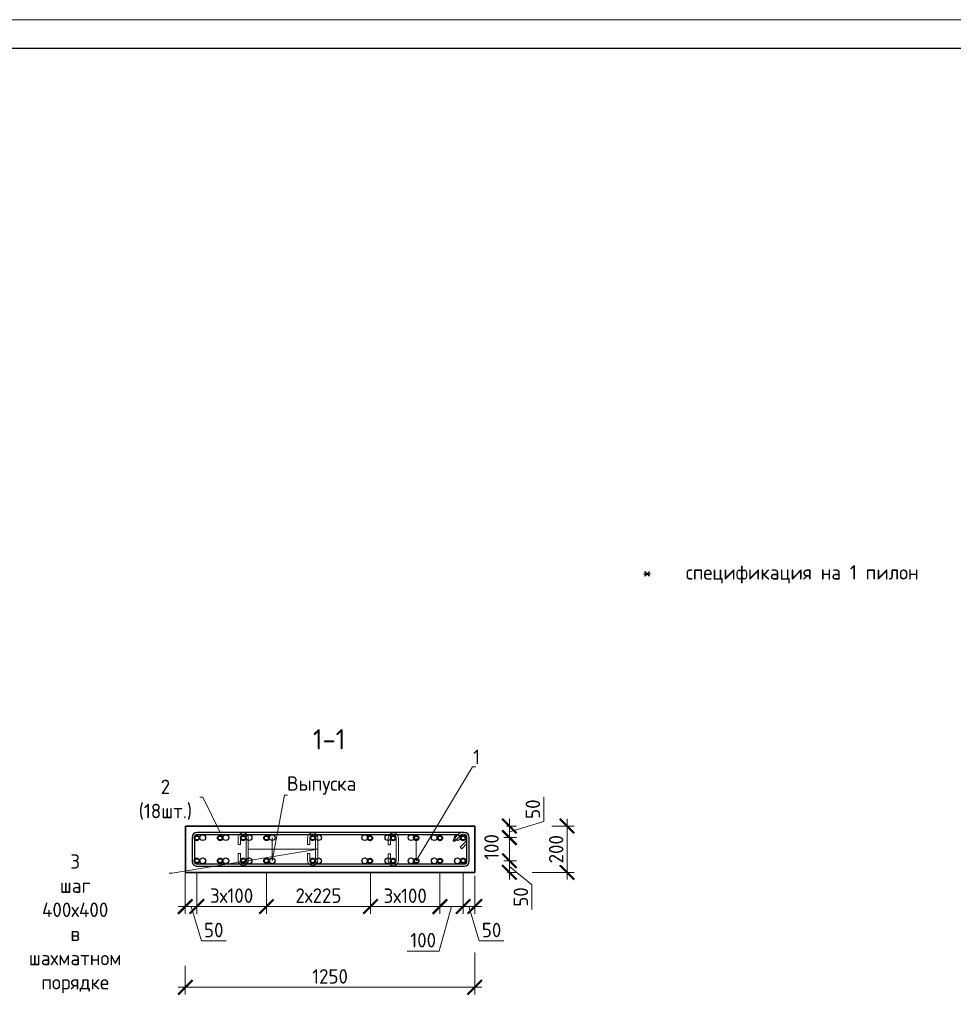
# Model space of a CAD drawing. Header units: millimetres. Extents: x 349531 to 1063351, y -131924 to 96186.
# Tile 168 of 228: x 831675 to 847803, y -53114 to -36112. Entities that reach past the tile are written whole.
import ezdxf
from ezdxf import colors
from ezdxf.entities.mleader import LeaderData, LeaderLine
from ezdxf.math import Vec2, Vec3

# ---------------------------------------------------------------- set-up
doc = ezdxf.new("R2010")
doc.units = ezdxf.units.MM
for name, color, linetype, lineweight in [('1 Стены', 3, 'Continuous', 30), ('Арм_шпильки', 143, 'Continuous', 18), ('Армирование', 3, 'Continuous', 40), ('подоснова', 151, 'Continuous', 5), ('РАЗМЕРЫ', 1, 'Continuous', 9), ('ТОНКИЕ', 7, 'Continuous', 9)]:
    doc.layers.add(name, color=color, linetype=linetype, lineweight=lineweight)
doc.layers.add('Колонна_ бетон', color=7, linetype='Continuous', lineweight=50, true_color=0xb4b496)
doc.layers.add('ТОЛСТЫЕ_ОСНОВНЫЕ', color=6, linetype='Continuous')
doc.styles.add('GOST 2.304', font='CS_Gost2304.shx')
doc.styles.add('GOST-2.304_Type-B', font='GOST_Common.ttf')
doc.dimstyles.new('мой 25', dxfattribs={"dimscale": 100, "dimtxt": 2.5, "dimasz": 2.5, "dimexe": 1.25, "dimexo": 0.625, "dimtad": 1, "dimdec": 0, "dimlfac": 0.5, "dimtxsty": 'GOST-2.304_Type-B', "dimblk": 'ARCHTICK', "dimcen": 2.5, "dimdle": 1.25, "dimaunit": 1, "dimadec": 1, "dimazin": 2, "dimtfac": 1, "dimtdec": 0, "dimtmove": 1, "dimatfit": 3, "dimfxl": 6, "dimfxlon": 1, "dimtfill": 1, "dimlwd": -1, "dimlwe": -1, "dimarcsym": 0})

# ---------------------------------------------------------------- blocks, each defined once
blk = doc.blocks.new('*U1380')
at = {"layer": 'ТОЛСТЫЕ_ОСНОВНЫЕ', "color": 6}
blk.add_lwpolyline([(20, 5), (415, 5), (415, 292), (20, 292)], close=True, dxfattribs=at)
at = {"layer": 'ТОНКИЕ'}
blk.add_lwpolyline([(0, 0), (420, 0), (420, 297), (0, 297)], close=True, dxfattribs=at)
blk = doc.blocks.new('*U555')
at = {"color": 0, "linetype": 'ByBlock', "lineweight": -2}
for p, q in [((-10, 1176.7), (-10, 12.5)), ((-10, 1169.7), (-10, 1176.7)), ((0, 1169.7), (0, 1176.7)), ((3.7, 1160.9), (29.1, 1135.5)), ((114.7, 1199.2), (12.5, 1199.2)), ((114.7, 1189.2), (12.5, 1189.2)), ((53.8, 1160.1), (28.3, 1185.6)), ((38.8, 1189.3), (60.9, 1167.2)), ((60.9, 1167.2), (53.8, 1160.1)), ((127.2, 12.5), (127.2, 1176.7)), ((137.2, 12.5), (137.2, 1176.7)), ((22, 1128.4), (-3.4, 1153.8)), ((0, 1150.4), (0, 12.5)), ((29.1, 1135.5), (22, 1128.4)), ((12.5, 0), (114.7, 0)), ((12.5, -10), (114.7, -10))]:
    blk.add_line(p, q, dxfattribs=at)
for centre, radius, start, end in [((12.5, 1176.7), 22.5, 90, 180), ((12.5, 1169.7), 22.5, 180, 225), ((12.5, 1176.7), 12.5, 90, 180), ((12.5, 1169.7), 12.5, 180, 225), ((19.5, 1176.7), 12.5, 45, 90), ((114.7, 1176.7), 22.5, 0, 90), ((114.7, 1176.7), 12.5, 0, 90), ((12.5, 12.5), 22.5, 180, 270), ((12.5, 12.5), 12.5, 180, 270), ((114.7, 12.5), 12.5, 270, 0), ((114.7, 12.5), 22.5, 270, 0)]:
    blk.add_arc(centre, radius, start, end, dxfattribs=at)
at = {"style": 'GOST 2.304', "oblique": 15, "flags": 9}
for tag, p in [('ДИАМЕТР', (-52.8, -63)), ('КЛАСС', (-53, -68.7)), ('ДЛИНА', (-52.5, -73.8)), ('ПОЗИЦИЯ', (-52.3, -58)), ('МАССА', (-52.3, -78.3))]:
    blk.add_attdef(tag, p, '', height=2.5, dxfattribs=at)
blk = doc.blocks.new('_ArchTick')
at = {"color": 0, "linetype": 'ByBlock', "const_width": 0.15}
blk.add_lwpolyline([(-0.5, -0.5), (0.5, 0.5)], dxfattribs=at)
blk = doc.blocks.new('*D614')
at = {"layer": 'DEFPOINTS', "color": 0, "transparency": 16777216}
for p in [(839536, -50035, -2880), (839336, -50234, -2880), (840134, -50234)]:
    blk.add_point(p, dxfattribs=at)
at = {"layer": 'РАЗМЕРЫ', "color": 0, "linetype": 'Continuous', "transparency": 16777216}
for p, q in [((840727, -49957), (840727, -49532)), ((840134, -49910), (840134, -50359)), ((840134, -50135), (840727, -49957)), ((840082, -50035), (840259, -50035)), ((840038, -50234), (840259, -50234))]:
    blk.add_line(p, q, dxfattribs=at)
at = {"layer": 'РАЗМЕРЫ', "color": 0, "transparency": 16777216, "xscale": 250, "yscale": 250, "zscale": 250}
for p, rotation in [((840134, -50035), 90), ((840134, -50234), 270)]:
    blk.add_blockref('_ArchTick', p, dxfattribs=dict(at, rotation=rotation))
at = {"layer": 'РАЗМЕРЫ', "color": 0, "transparency": 16777216, "insert": (840540, -49744), "char_height": 250, "attachment_point": 5, "rotation": 90, "style": 'GOST-2.304_Type-B', "bg_fill": 3, "box_fill_scale": 1.1, "bg_fill_color": 256, "bg_fill_true_color": 13158600, "bg_fill_transparency": 0}
blk.add_mtext('50', dxfattribs=at)
blk = doc.blocks.new('*D615')
at = {"layer": 'DEFPOINTS', "color": 0, "transparency": 16777216}
for p in [(839336, -50635, -2880), (840134, -50635), (840038, -50835)]:
    blk.add_point(p, dxfattribs=at)
at = {"layer": 'РАЗМЕРЫ', "color": 0, "linetype": 'Continuous', "transparency": 16777216}
for p, q in [((840038, -50635), (840259, -50635)), ((840134, -50960), (840134, -50510)), ((840100, -50835), (840259, -50835)), ((840134, -50735), (840520, -51049)), ((840520, -51049), (840520, -51474))]:
    blk.add_line(p, q, dxfattribs=at)
at = {"layer": 'РАЗМЕРЫ', "color": 0, "transparency": 16777216, "xscale": 250, "yscale": 250, "zscale": 250}
for p, rotation in [((840134, -50635), 90), ((840134, -50835), 270)]:
    blk.add_blockref('_ArchTick', p, dxfattribs=dict(at, rotation=rotation))
at = {"layer": 'РАЗМЕРЫ', "color": 0, "transparency": 16777216, "insert": (840333, -51261), "char_height": 250, "attachment_point": 5, "rotation": 90, "style": 'GOST-2.304_Type-B', "bg_fill": 3, "box_fill_scale": 1.1, "bg_fill_color": 256, "bg_fill_true_color": 13158600, "bg_fill_transparency": 0}
blk.add_mtext('50', dxfattribs=at)
blk = doc.blocks.new('*D616')
at = {"layer": 'DEFPOINTS', "color": 0, "transparency": 16777216}
for p in [(840134, -50234, 2880), (840134, -50234)]:
    blk.add_point(p, dxfattribs=at)
at = {"layer": 'РАЗМЕРЫ', "color": 0, "linetype": 'Continuous', "transparency": 16777216}
for p, q in [((840134, -50760), (840134, -50109)), ((840227, -50234), (840259, -50234)), ((840066, -50635), (840259, -50635))]:
    blk.add_line(p, q, dxfattribs=at)
at = {"layer": 'РАЗМЕРЫ', "color": 0, "transparency": 16777216, "insert": (839825, -50398), "char_height": 250, "attachment_point": 5, "rotation": 90, "style": 'GOST-2.304_Type-B', "bg_fill": 3, "box_fill_scale": 1.1, "bg_fill_color": 256, "bg_fill_true_color": 13158600, "bg_fill_transparency": 0}
blk.add_mtext('100', dxfattribs=at)
at = {"layer": 'DEFPOINTS', "color": 0, "transparency": 16777216}
blk.add_point((840003, -50635), dxfattribs=at)
at = {"layer": 'РАЗМЕРЫ', "color": 0, "transparency": 16777216, "xscale": 250, "yscale": 250, "zscale": 250}
for p, rotation in [((840134, -50234), 90), ((840134, -50635), 270)]:
    blk.add_blockref('_ArchTick', p, dxfattribs=dict(at, rotation=rotation))
blk = doc.blocks.new('*D617')
at = {"layer": 'DEFPOINTS', "color": 0, "transparency": 16777216}
for p in [(834736, -50635), (835936, -50635), (834736, -51425)]:
    blk.add_point(p, dxfattribs=at)
at = {"layer": 'РАЗМЕРЫ', "color": 0, "linetype": 'Continuous', "transparency": 16777216}
for p, q in [((834736, -50825), (834736, -51550)), ((835936, -50825), (835936, -51550)), ((836061, -51425), (834611, -51425))]:
    blk.add_line(p, q, dxfattribs=at)
at = {"layer": 'РАЗМЕРЫ', "color": 0, "transparency": 16777216, "insert": (835336, -51237), "char_height": 250, "attachment_point": 5, "style": 'GOST-2.304_Type-B', "bg_fill": 3, "box_fill_scale": 1.1, "bg_fill_color": 256, "bg_fill_true_color": 13158600, "bg_fill_transparency": 0}
blk.add_mtext('3х100', dxfattribs=at)
at = {"layer": 'РАЗМЕРЫ', "color": 0, "transparency": 16777216, "xscale": 250, "yscale": 250, "zscale": 250, "rotation": 180}
blk.add_blockref('_ArchTick', (834736, -51425), dxfattribs=at)
at = {"layer": 'РАЗМЕРЫ', "color": 0, "transparency": 16777216, "xscale": 250, "yscale": 250, "zscale": 250}
blk.add_blockref('_ArchTick', (835936, -51425), dxfattribs=at)
blk = doc.blocks.new('*D618')
at = {"layer": 'DEFPOINTS', "color": 0, "transparency": 16777216}
for p in [(835936, -50635), (837735, -50835), (837735, -51425)]:
    blk.add_point(p, dxfattribs=at)
at = {"layer": 'РАЗМЕРЫ', "color": 0, "linetype": 'Continuous', "transparency": 16777216}
for p, q in [((835936, -50825), (835936, -51550)), ((837735, -50898), (837735, -51550)), ((835811, -51425), (837860, -51425))]:
    blk.add_line(p, q, dxfattribs=at)
at = {"layer": 'РАЗМЕРЫ', "color": 0, "transparency": 16777216, "xscale": 250, "yscale": 250, "zscale": 250, "rotation": 180}
blk.add_blockref('_ArchTick', (835936, -51425), dxfattribs=at)
at = {"layer": 'РАЗМЕРЫ', "color": 0, "transparency": 16777216, "xscale": 250, "yscale": 250, "zscale": 250}
blk.add_blockref('_ArchTick', (837735, -51425), dxfattribs=at)
at = {"layer": 'РАЗМЕРЫ', "color": 0, "transparency": 16777216, "insert": (836836, -51237), "char_height": 250, "attachment_point": 5, "style": 'GOST-2.304_Type-B', "bg_fill": 3, "box_fill_scale": 1.1, "bg_fill_color": 256, "bg_fill_true_color": 13158600, "bg_fill_transparency": 0}
blk.add_mtext('2х225', dxfattribs=at)
blk = doc.blocks.new('*D619')
at = {"layer": 'DEFPOINTS', "color": 0, "transparency": 16777216}
for p in [(839336, -50635), (839536, -50835), (839536, -51425)]:
    blk.add_point(p, dxfattribs=at)
at = {"layer": 'РАЗМЕРЫ', "color": 0, "linetype": 'Continuous', "transparency": 16777216}
for p, q in [((839336, -50825), (839336, -51550)), ((839536, -50898), (839536, -51550)), ((839211, -51425), (839661, -51425)), ((839436, -51425), (839614, -52019)), ((839614, -52019), (840039, -52019))]:
    blk.add_line(p, q, dxfattribs=at)
at = {"layer": 'РАЗМЕРЫ', "color": 0, "transparency": 16777216, "xscale": 250, "yscale": 250, "zscale": 250, "rotation": 180}
blk.add_blockref('_ArchTick', (839336, -51425), dxfattribs=at)
at = {"layer": 'РАЗМЕРЫ', "color": 0, "transparency": 16777216, "xscale": 250, "yscale": 250, "zscale": 250}
blk.add_blockref('_ArchTick', (839536, -51425), dxfattribs=at)
at = {"layer": 'РАЗМЕРЫ', "color": 0, "transparency": 16777216, "insert": (839827, -51831), "char_height": 250, "attachment_point": 5, "style": 'GOST-2.304_Type-B', "bg_fill": 3, "box_fill_scale": 1.1, "bg_fill_color": 256, "bg_fill_true_color": 13158600, "bg_fill_transparency": 0}
blk.add_mtext('50', dxfattribs=at)
blk = doc.blocks.new('*U518')
for p, q in [((-8, 0), (-7.4, 4.7)), ((-7.4, 4.7), (-5.6, 9)), ((-5.6, 9), (-2.7, 12.7)), ((-2.7, 12.7), (1, 15.6)), ((1, 15.6), (5.3, 17.4)), ((5.3, 17.4), (10, 18)), ((34, 18), (10, 18)), ((10, 10), (34, 10)), ((34, 10), (34, 18)), ((66, 18), (90, 18)), ((66, 10), (66, 18)), ((90, 10), (66, 10)), ((94.7, 17.4), (90, 18)), ((99, 15.6), (94.7, 17.4)), ((102.7, 12.7), (99, 15.6)), ((105.6, 9), (102.7, 12.7)), ((107.4, 4.7), (105.6, 9)), ((108, 0), (107.4, 4.7)), ((107.4, -4.7), (108, 0)), ((-7.4, -4.7), (-8, 0)), ((-5.6, -9), (-7.4, -4.7)), ((-2.7, -12.7), (-5.6, -9)), ((1, -15.6), (-2.7, -12.7)), ((5.3, -17.4), (1, -15.6)), ((10, -18), (5.3, -17.4)), ((10, -18), (90, -18)), ((90, -18), (94.7, -17.4)), ((94.7, -17.4), (99, -15.6)), ((99, -15.6), (102.7, -12.7)), ((102.7, -12.7), (105.6, -9)), ((105.6, -9), (107.4, -4.7))]:
    blk.add_line(p, q)
at = {"color": 0, "linetype": 'ByBlock', "lineweight": -2}
for p, q in [((0, 0), (0.3, 2.6)), ((0.3, 2.6), (1.3, 5)), ((1.3, 5), (2.9, 7.1)), ((2.9, 7.1), (5, 8.7)), ((5, 8.7), (7.4, 9.7)), ((7.4, 9.7), (10, 10)), ((92.6, 9.7), (90, 10)), ((95, 8.7), (92.6, 9.7)), ((97.1, 7.1), (95, 8.7)), ((98.7, 5), (97.1, 7.1)), ((99.7, 2.6), (98.7, 5)), ((100, 0), (99.7, 2.6)), ((99.7, -2.6), (100, 0)), ((0.3, -2.6), (0, 0)), ((1.3, -5), (0.3, -2.6)), ((2.9, -7.1), (1.3, -5)), ((5, -8.7), (2.9, -7.1)), ((7.4, -9.7), (5, -8.7)), ((10, -10), (7.4, -9.7)), ((10, -10), (90, -10)), ((90, -10), (92.6, -9.7)), ((92.6, -9.7), (95, -8.7)), ((95, -8.7), (97.1, -7.1)), ((97.1, -7.1), (98.7, -5)), ((98.7, -5), (99.7, -2.6))]:
    blk.add_line(p, q, dxfattribs=at)
at = {"style": 'GOST 2.304', "oblique": 15, "flags": 9}
for tag, p in [('ДИАМЕТР', (117.8, -62.2)), ('ПОЗИЦИЯ', (118, -56.6)), ('КЛАСС', (118, -67.8)), ('ДЛИНА', (118.1, -72.5)), ('МАССА', (118.7, -78.2))]:
    blk.add_attdef(tag, p, '', height=2.5, dxfattribs=at)
blk = doc.blocks.new('_None')
blk = doc.blocks.new('*D612')
at = {"layer": 'DEFPOINTS', "color": 0, "transparency": 16777216}
for p in [(837735, -50637), (838935, -50637), (837735, -51426)]:
    blk.add_point(p, dxfattribs=at)
at = {"layer": 'РАЗМЕРЫ', "color": 0, "linetype": 'Continuous', "transparency": 16777216}
for p, q in [((837735, -50826), (837735, -51551)), ((838935, -50826), (838935, -51551)), ((839060, -51426), (837610, -51426))]:
    blk.add_line(p, q, dxfattribs=at)
at = {"layer": 'РАЗМЕРЫ', "color": 0, "transparency": 16777216, "insert": (838335, -51239), "char_height": 250, "attachment_point": 5, "style": 'GOST-2.304_Type-B', "bg_fill": 3, "box_fill_scale": 1.1, "bg_fill_color": 256, "bg_fill_true_color": 13158600, "bg_fill_transparency": 0}
blk.add_mtext('3х100', dxfattribs=at)
at = {"layer": 'РАЗМЕРЫ', "color": 0, "transparency": 16777216, "xscale": 250, "yscale": 250, "zscale": 250, "rotation": 180}
blk.add_blockref('_ArchTick', (837735, -51426), dxfattribs=at)
at = {"layer": 'РАЗМЕРЫ', "color": 0, "transparency": 16777216, "xscale": 250, "yscale": 250, "zscale": 250}
blk.add_blockref('_ArchTick', (838935, -51426), dxfattribs=at)
blk = doc.blocks.new('*D613')
at = {"layer": 'DEFPOINTS', "color": 0, "transparency": 16777216}
for p in [(838935, -50639), (839336, -50904), (839336, -51425)]:
    blk.add_point(p, dxfattribs=at)
at = {"layer": 'РАЗМЕРЫ', "color": 0, "linetype": 'Continuous', "transparency": 16777216}
for p, q in [((838935, -50825), (838935, -51550)), ((839336, -50967), (839336, -51550)), ((838810, -51425), (839461, -51425)), ((839136, -51425), (838920, -52194)), ((838920, -52194), (838370, -52194))]:
    blk.add_line(p, q, dxfattribs=at)
at = {"layer": 'РАЗМЕРЫ', "color": 0, "transparency": 16777216, "xscale": 250, "yscale": 250, "zscale": 250, "rotation": 180}
blk.add_blockref('_ArchTick', (838935, -51425), dxfattribs=at)
at = {"layer": 'РАЗМЕРЫ', "color": 0, "transparency": 16777216, "xscale": 250, "yscale": 250, "zscale": 250}
blk.add_blockref('_ArchTick', (839336, -51425), dxfattribs=at)
at = {"layer": 'РАЗМЕРЫ', "color": 0, "transparency": 16777216, "insert": (838645, -52006), "char_height": 250, "attachment_point": 5, "style": 'GOST-2.304_Type-B', "bg_fill": 3, "box_fill_scale": 1.1, "bg_fill_color": 256, "bg_fill_true_color": 13158600, "bg_fill_transparency": 0}
blk.add_mtext('100', dxfattribs=at)
blk = doc.blocks.new('*D611')
at = {"layer": 'DEFPOINTS', "color": 0, "transparency": 16777216}
for p in [(834536, -50635), (834736, -50835), (834736, -51425)]:
    blk.add_point(p, dxfattribs=at)
at = {"layer": 'РАЗМЕРЫ', "color": 0, "linetype": 'Continuous', "transparency": 16777216}
for p, q in [((834536, -50825), (834536, -51550)), ((834736, -50898), (834736, -51550)), ((834411, -51425), (834861, -51425)), ((834636, -51425), (834814, -52019)), ((834814, -52019), (835239, -52019))]:
    blk.add_line(p, q, dxfattribs=at)
at = {"layer": 'РАЗМЕРЫ', "color": 0, "transparency": 16777216, "xscale": 250, "yscale": 250, "zscale": 250, "rotation": 180}
blk.add_blockref('_ArchTick', (834536, -51425), dxfattribs=at)
at = {"layer": 'РАЗМЕРЫ', "color": 0, "transparency": 16777216, "xscale": 250, "yscale": 250, "zscale": 250}
blk.add_blockref('_ArchTick', (834736, -51425), dxfattribs=at)
at = {"layer": 'РАЗМЕРЫ', "color": 0, "transparency": 16777216, "insert": (835027, -51831), "char_height": 250, "attachment_point": 5, "style": 'GOST-2.304_Type-B', "bg_fill": 3, "box_fill_scale": 1.1, "bg_fill_color": 256, "bg_fill_true_color": 13158600, "bg_fill_transparency": 0}
blk.add_mtext('50', dxfattribs=at)
blk = doc.blocks.new('*D1547')
at = {"layer": 'DEFPOINTS', "color": 0, "transparency": 16777216}
for p in [(834536, -50246, -2880), (839536, -50435), (839536, -52820)]:
    blk.add_point(p, dxfattribs=at)
at = {"layer": 'РАЗМЕРЫ', "color": 0, "linetype": 'Continuous', "transparency": 16777216}
for p, q in [((839536, -52220), (839536, -52945)), ((834536, -52449), (834536, -52945)), ((834411, -52820), (839661, -52820))]:
    blk.add_line(p, q, dxfattribs=at)
at = {"layer": 'РАЗМЕРЫ', "color": 0, "transparency": 16777216, "xscale": 250, "yscale": 250, "zscale": 250, "rotation": 180}
blk.add_blockref('_ArchTick', (834536, -52820), dxfattribs=at)
at = {"layer": 'РАЗМЕРЫ', "color": 0, "transparency": 16777216, "xscale": 250, "yscale": 250, "zscale": 250}
blk.add_blockref('_ArchTick', (839536, -52820), dxfattribs=at)
at = {"layer": 'РАЗМЕРЫ', "color": 0, "transparency": 16777216, "insert": (837036, -52632), "char_height": 250, "attachment_point": 5, "style": 'GOST-2.304_Type-B', "bg_fill": 3, "box_fill_scale": 1.1, "bg_fill_color": 256, "bg_fill_true_color": 13158600, "bg_fill_transparency": 0}
blk.add_mtext('1250', dxfattribs=at)
blk = doc.blocks.new('*D1548')
at = {"layer": 'DEFPOINTS', "color": 0, "transparency": 16777216}
for p in [(839435, -50036, -2880), (841130, -50036), (839435, -50835)]:
    blk.add_point(p, dxfattribs=at)
at = {"layer": 'РАЗМЕРЫ', "color": 0, "linetype": 'Continuous', "transparency": 16777216}
for p, q in [((841130, -50960), (841130, -49911)), ((840868, -50036), (841255, -50036)), ((840530, -50835), (841255, -50835))]:
    blk.add_line(p, q, dxfattribs=at)
at = {"layer": 'РАЗМЕРЫ', "color": 0, "transparency": 16777216, "xscale": 250, "yscale": 250, "zscale": 250}
for p, rotation in [((841130, -50036), 90), ((841130, -50835), 270)]:
    blk.add_blockref('_ArchTick', p, dxfattribs=dict(at, rotation=rotation))
at = {"layer": 'РАЗМЕРЫ', "color": 0, "transparency": 16777216, "insert": (840942, -50436), "char_height": 250, "attachment_point": 5, "rotation": 90, "style": 'GOST-2.304_Type-B', "bg_fill": 3, "box_fill_scale": 1.1, "bg_fill_color": 256, "bg_fill_true_color": 13158600, "bg_fill_transparency": 0}
blk.add_mtext('200', dxfattribs=at)

msp = doc.modelspace()

# ---------------------------------------------------------------- linework, layer by layer
at = {"layer": '1 Стены', "color": 252, "lineweight": 0, "true_color": 0x939598}
for p, q in [((834536.3, -50836, -2880), (834536.3, -50036, -2880)), ((834536.3, -50036, -2880), (839536.3, -50036, -2880)), ((839536.3, -50836, -2880), (834536.3, -50836, -2880))]:
    msp.add_line(p, q, dxfattribs=at)
at = {"layer": 'Армирование', "color": 3}
for centre in [(834736.3, -50242, -2880), (835136.3, -50242, -2880), (835536.3, -50242, -2880), (835936.3, -50242, -2880), (836736.3, -50242, -2880), (837726.3, -50243.4, -2880), (838126.3, -50243.4, -2880), (838526.3, -50243.4, -2880), (838935.1, -50243.4, -2880), (839336.3, -50242, -2880), (834736.3, -50635.4, -2880), (838126.3, -50636.8, -2880), (838526.3, -50636.8, -2880), (838935.1, -50636.8, -2880), (839336.3, -50635.4, -2880)]:
    msp.add_circle(centre, 40, dxfattribs=at)
at = {"layer": 'Колонна_ бетон', "color": 180, "linetype": 'Continuous', "lineweight": 35, "transparency": 33554687}
for p, q in [((834536.3, -50035.4), (839536.3, -50035.4)), ((834536.3, -50035.4), (834536.3, -50835.4)), ((839536.3, -50835.4), (839536.3, -50035.4)), ((834536.3, -50835.4), (839536.3, -50835.4))]:
    msp.add_line(p, q, dxfattribs=at)
at = {"layer": 'РАЗМЕРЫ', "color": 252, "linetype": 'Continuous', "lineweight": 30, "true_color": 0x939598}
for centre in [(834836.3, -50235.4, -2880), (835236.3, -50235.4, -2880), (835636.3, -50235.4, -2880), (836036.3, -50235.4, -2880), (836836.3, -50235.4, -2880), (837636.3, -50235.4, -2880), (838036.3, -50235.4, -2880), (838436.3, -50235.4, -2880), (838836.3, -50235.4, -2880), (839236.3, -50235.4, -2880), (834836.3, -50636.8, -2880), (835236.3, -50636.8, -2880), (835636.3, -50636.8, -2880), (836036.3, -50636.8, -2880), (836836.3, -50636.8, -2880), (837636.3, -50636.8, -2880), (838036.3, -50636.8, -2880), (838436.3, -50636.8, -2880), (838836.3, -50636.8, -2880), (839236.3, -50636.8, -2880)]:
    msp.add_circle(centre, 50, dxfattribs=at)

# ---------------------------------------------------------------- block references
at = {"xscale": 100, "yscale": 100, "zscale": 100}
msp.add_blockref('*U1380', (817643.7, -65811.7), dxfattribs=at)
at = {"lineweight": 30, "xscale": 3.959999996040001, "yscale": 3.959999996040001, "zscale": 3.959999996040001, "rotation": 269.9999999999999}
msp.add_blockref('*U555', (834691.7, -50185.4, -2880), dxfattribs=at)
at = {"layer": 'Арм_шпильки', "color": 3, "xscale": 4.875, "yscale": 4.875, "zscale": 4.875, "rotation": 89.99999999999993}
msp.add_blockref('*U518', (838130.3, -50681, -2880), dxfattribs=at)

# ---------------------------------------------------------------- texts
at = {"ltscale": 100, "insert": (842182, -45529.8), "char_height": 250, "width": 17398.124, "attachment_point": 1, "style": 'GOST-2.304_Type-B'}
msp.add_mtext('\\pxi-3,l4,t4;*^Iспецификация на 1 пилон', dxfattribs=at)
at = {"layer": 'РАЗМЕРЫ', "insert": (837020.6, -48537.2, -2880), "char_height": 350, "attachment_point": 5, "style": 'GOST-2.304_Type-B'}
msp.add_mtext_dynamic_manual_height_columns('1-1', width=3941.213, gutter_width=625, heights=[0], dxfattribs=at)

# ---------------------------------------------------------------- leaders
at = {"layer": 'подоснова'}
ml = msp.add_multileader_mtext('Standard', dxfattribs=at)
ml.set_content('2 (18шт.)', color=256, style='GOST-2.304_Type-B')
ml.set_leader_properties(color=256, linetype='ByLayer', lineweight=15)
ml.set_arrow_properties(name='NONE')
ml.build(insert=Vec2(0, 0))
ml.multileader.update_dxf_attribs({"text_left_attachment_type": 6, "text_right_attachment_type": 6, "dogleg_length": 10, "arrow_head_size": 18})
ctx = ml.context
ctx.base_point, ctx.char_height, ctx.arrow_head_size, ctx.landing_gap_size, ctx.plane_origin = Vec3(833554.2, -49534, -2880), 250, 18, 20, Vec3(831451.3, -48988, -2880)
ctx.left_attachment, ctx.right_attachment, ctx.text_align_type = 6, 6, 1
notes = []
notes.append((ctx, [(1, (1, 1, 0), (834839.8, -49534, -2880), (-1, 0), 10, [(0, [(835141.1, -50157.4, -2880)], 0, [])])]))
ctx.mtext.insert, ctx.mtext.width, ctx.mtext.alignment, ctx.mtext.flow_direction = Vec3(834192, -49234, -2880), 22.898, 2, 5
for ctx, leaders in notes:
    for number, flags, end, landing, length, lines in leaders:
        leader = LeaderData()
        leader.index, (leader.has_last_leader_line, leader.has_dogleg_vector, leader.attachment_direction) = number, flags
        leader.last_leader_point, leader.dogleg_vector, leader.dogleg_length = Vec3(end), Vec3(landing), length
        for number, points, colour, breaks in lines:
            line = LeaderLine()
            line.index, line.vertices, line.color, line.breaks = number, Vec3.list(points), colors.encode_raw_color(colour), breaks
            leader.lines.append(line)
        ctx.leaders.append(leader)

# ---------------------------------------------------------------- next in the draw order: dimensions: what is measured, and where the dimension line sits
at = {"layer": 'РАЗМЕРЫ'}
dim = msp.add_linear_dim(base=(840133.6, -50234), p1=(839536.3, -50035.4, -2880), p2=(839336.3, -50234, -2880), angle=90, dimstyle='мой 25', override={"dimlfac": 0.25}, dxfattribs=at)
dim.commit()
dim.dimension.update_dxf_attribs({"geometry": '*D614', "text_midpoint": (840539.9, -49894.1)})
dim = msp.add_linear_dim(base=(834736.3, -51425, -2880), p1=(835936.3, -50635.4, -2880), p2=(834736.3, -50635.4, -2880), angle=180, text='3х100', dimstyle='мой 25', override={"dimlfac": 0.25}, dxfattribs=at)
dim.commit()
dim.dimension.update_dxf_attribs({"geometry": '*D617', "text_midpoint": (835336.3, -51425, -2880), "dimtype": 160})
dim = msp.add_linear_dim(base=(840133.6, -50635.4), p1=(840037.9, -50835.4), p2=(839336.3, -50635.4, -2880), angle=90, dimstyle='мой 25', override={"dimlfac": 0.25}, dxfattribs=at)
dim.commit()
dim.dimension.update_dxf_attribs({"geometry": '*D615', "text_midpoint": (840520.1, -51111.4), "dimtype": 160})

# ---------------------------------------------------------------- next in the draw order: linework, layer by layer
at = {"layer": 'Армирование', "color": 3}
for centre in [(835136.3, -50635.4, -2880), (835536.3, -50635.4, -2880)]:
    msp.add_circle(centre, 40, dxfattribs=at)

# ---------------------------------------------------------------- next in the draw order: block references
at = {"layer": 'Арм_шпильки', "color": 3, "xscale": 4.875, "yscale": 4.875, "zscale": 4.875, "rotation": 89.99999999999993}
msp.add_blockref('*U518', (835536.3, -50677.2, -2880), dxfattribs=at)

# ---------------------------------------------------------------- next in the draw order: dimensions: what is measured, and where the dimension line sits
at = {"layer": 'РАЗМЕРЫ'}
dim = msp.add_linear_dim(base=(840133.6, -50234, -2880), p1=(840003.3, -50635.4, -2880), p2=(840133.6, -50234), angle=90, dimstyle='мой 25', override={"dimlfac": 0.25}, dxfattribs=at)
dim.commit()
dim.dimension.update_dxf_attribs({"geometry": '*D616', "text_midpoint": (840012.1, -50398.3, -2880), "dimtype": 160})
dim = msp.add_linear_dim(base=(837735, -51425, -2880), p1=(835936.3, -50635.4, -2880), p2=(837735, -50835.4, -2880), angle=180, text='2х225', dimstyle='мой 25', override={"dimlfac": 0.25}, dxfattribs=at)
dim.commit()
dim.dimension.update_dxf_attribs({"geometry": '*D618', "text_midpoint": (836835.7, -51237.5, -2880)})

# ---------------------------------------------------------------- next in the draw order: linework, layer by layer
at = {"layer": 'Армирование', "color": 3}
for centre in [(835936.3, -50635.4, -2880), (836736.3, -50635.4, -2880), (837726.3, -50636.8, -2880)]:
    msp.add_circle(centre, 40, dxfattribs=at)

# ---------------------------------------------------------------- next in the draw order: block references
at = {"layer": 'Арм_шпильки', "color": 3, "xscale": 4.875, "yscale": 4.875, "zscale": 4.875, "rotation": 89.99999999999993}
msp.add_blockref('*U518', (836736.3, -50677.2, -2880), dxfattribs=at)

# ---------------------------------------------------------------- next in the draw order: dimensions: what is measured, and where the dimension line sits
at = {"layer": 'РАЗМЕРЫ'}
dim = msp.add_linear_dim(base=(839536.3, -51425, -2880), p1=(839336.3, -50635.4, -2880), p2=(839536.3, -50835.4, -2880), angle=180, dimstyle='мой 25', override={"dimlfac": 0.25}, dxfattribs=at)
dim.commit()
dim.dimension.update_dxf_attribs({"geometry": '*D619', "text_midpoint": (839676.9, -51831.2, -2880)})

# ---------------------------------------------------------------- next in the draw order: leaders
at = {"layer": 'подоснова'}
ml = msp.add_multileader_mtext('Standard', dxfattribs=at)
ml.set_content('Выпуска ', color=256, style='GOST-2.304_Type-B')
ml.set_leader_properties(color=256, linetype='ByLayer', lineweight=15)
ml.set_arrow_properties(name='NONE')
ml.build(insert=Vec2(0, 0))
ml.multileader.update_dxf_attribs({"text_left_attachment_type": 6, "text_right_attachment_type": 6, "dogleg_length": 10, "arrow_head_size": 18})
ctx = ml.context
ctx.base_point, ctx.char_height, ctx.arrow_head_size, ctx.landing_gap_size, ctx.plane_origin = Vec3(836258.3, -49501.9, -2880), 250, 18, 20, Vec3(834159.6, -47817, -2880)
ctx.left_attachment, ctx.right_attachment, ctx.text_align_type = 6, 6, 1
notes = []
notes.append((ctx, [(0, (1, 1, 0), (836248.3, -49501.9, -2880), (1, 0), 10, [(1, [(836036.3, -50235.4, -2880), (836036.3, -50636.8, -2880)], 0, [])])]))
ctx.mtext.insert, ctx.mtext.width, ctx.mtext.alignment, ctx.mtext.flow_direction = Vec3(836890.8, -49176.9, -2880), 22.898, 2, 5
ml = msp.add_multileader_mtext('Standard', dxfattribs=at)
ml.set_content('3 шаг 400х400 \\Pв шахматном порядке ', color=256, style='GOST-2.304_Type-B')
ml.set_leader_properties(color=256, linetype='ByLayer', lineweight=15)
ml.set_arrow_properties(name='NONE')
ml.build(insert=Vec2(0, 0))
ml.multileader.update_dxf_attribs({"text_left_attachment_type": 6, "text_right_attachment_type": 6, "dogleg_length": 10, "arrow_head_size": 18})
ctx = ml.context
ctx.base_point, ctx.char_height, ctx.arrow_head_size, ctx.landing_gap_size, ctx.plane_origin = Vec3(830965, -50847.3, -2880), 250, 18, 20, Vec3(833939.1, -51142.4, -2880)
ctx.left_attachment, ctx.right_attachment, ctx.text_align_type = 6, 6, 1
notes.append((ctx, [(1, (1, 1, 0), (834311.2, -50847.3, -2880), (-1, 0), 10, [(1, [(835624.1, -50433.5, -2880), (836824.1, -50433.5, -2880)], 0, [])])]))
ctx.mtext.insert, ctx.mtext.width, ctx.mtext.alignment, ctx.mtext.flow_direction = Vec3(832633.1, -50522.3, -2880), 22.898, 2, 5
for ctx, leaders in notes:
    for number, flags, end, landing, length, lines in leaders:
        leader = LeaderData()
        leader.index, (leader.has_last_leader_line, leader.has_dogleg_vector, leader.attachment_direction) = number, flags
        leader.last_leader_point, leader.dogleg_vector, leader.dogleg_length = Vec3(end), Vec3(landing), length
        for number, points, colour, breaks in lines:
            line = LeaderLine()
            line.index, line.vertices, line.color, line.breaks = number, Vec3.list(points), colors.encode_raw_color(colour), breaks
            leader.lines.append(line)
        ctx.leaders.append(leader)

# ---------------------------------------------------------------- next in the draw order: dimensions: what is measured, and where the dimension line sits
at = {"layer": 'РАЗМЕРЫ'}
dim = msp.add_linear_dim(base=(834736.3, -51425, -2880), p1=(834536.4, -50635.4, -2880), p2=(834736.3, -50835.4, -2880), angle=180, dimstyle='мой 25', override={"dimlfac": 0.25}, dxfattribs=at)
dim.commit()
dim.dimension.update_dxf_attribs({"geometry": '*D611', "text_midpoint": (834877, -51831.2, -2880)})

# ---------------------------------------------------------------- next in the draw order: leaders
at = {"layer": 'подоснова'}
ml = msp.add_multileader_mtext('Standard', dxfattribs=at)
ml.set_content('1 ', color=256, style='GOST-2.304_Type-B')
ml.set_leader_properties(color=256, linetype='ByLayer', lineweight=15)
ml.set_arrow_properties(name='NONE')
ml.build(insert=Vec2(0, 0))
ml.multileader.update_dxf_attribs({"text_left_attachment_type": 6, "text_right_attachment_type": 6, "dogleg_length": 10, "arrow_head_size": 18})
ctx = ml.context
ctx.base_point, ctx.char_height, ctx.arrow_head_size, ctx.landing_gap_size, ctx.plane_origin = Vec3(839509.4, -49015.5, -2880), 250, 18, 20, Vec3(836755.8, -47713, -2880)
ctx.left_attachment, ctx.right_attachment, ctx.text_align_type = 6, 6, 1
notes = []
notes.append((ctx, [(0, (1, 1, 0), (839499.4, -49015.5, -2880), (1, 0), 10, [(1, [(838526.3, -50243.4, -2880), (838526.3, -50636.8, -2880)], 0, [])])]))
ctx.mtext.insert, ctx.mtext.width, ctx.mtext.alignment, ctx.mtext.flow_direction = Vec3(839566.9, -48715.5, -2880), 22.898, 2, 5
for ctx, leaders in notes:
    for number, flags, end, landing, length, lines in leaders:
        leader = LeaderData()
        leader.index, (leader.has_last_leader_line, leader.has_dogleg_vector, leader.attachment_direction) = number, flags
        leader.last_leader_point, leader.dogleg_vector, leader.dogleg_length = Vec3(end), Vec3(landing), length
        for number, points, colour, breaks in lines:
            line = LeaderLine()
            line.index, line.vertices, line.color, line.breaks = number, Vec3.list(points), colors.encode_raw_color(colour), breaks
            leader.lines.append(line)
        ctx.leaders.append(leader)

# ---------------------------------------------------------------- next in the draw order: dimensions: what is measured, and where the dimension line sits
at = {"layer": 'РАЗМЕРЫ'}
dim = msp.add_linear_dim(base=(837735, -51426.3, -2880), p1=(838935, -50636.8, -2880), p2=(837735, -50636.8, -2880), angle=180, text='3х100', dimstyle='мой 25', override={"dimlfac": 0.25}, dxfattribs=at)
dim.commit()
dim.dimension.update_dxf_attribs({"geometry": '*D612', "text_midpoint": (838335, -51426.3, -2880), "dimtype": 160})

# ---------------------------------------------------------------- next in the draw order: dimensions: what is measured, and where the dimension line sits
dim = msp.add_linear_dim(base=(839336.3, -51425, -2880), p1=(838935, -50638.8, -2880), p2=(839336.3, -50904.4, -2880), angle=180, dimstyle='мой 25', override={"dimlfac": 0.25}, dxfattribs=at)
dim.commit()
dim.dimension.update_dxf_attribs({"geometry": '*D613', "text_midpoint": (838857.9, -52193.7, -2880), "dimtype": 160})

# ---------------------------------------------------------------- next in the draw order: dimensions: what is measured, and where the dimension line sits
dim = msp.add_linear_dim(base=(839536.3, -52819.8), p1=(834536.3, -50246, -2880), p2=(839536.3, -50435.4), dimstyle='мой 25', override={"dimlfac": 0.25}, dxfattribs=at)
dim.commit()
dim.dimension.update_dxf_attribs({"geometry": '*D1547', "text_midpoint": (837036.3, -52632.3)})

# ---------------------------------------------------------------- next in the draw order: dimensions: what is measured, and where the dimension line sits
dim = msp.add_linear_dim(base=(841129.9, -50036), p1=(839435.2, -50835.4), p2=(839435.2, -50036, -2880), angle=90, dimstyle='мой 25', override={"dimlfac": 0.25}, dxfattribs=at)
dim.commit()
dim.dimension.update_dxf_attribs({"geometry": '*D1548', "text_midpoint": (840942.4, -50435.7)})

doc.saveas('drawing.dxf')
